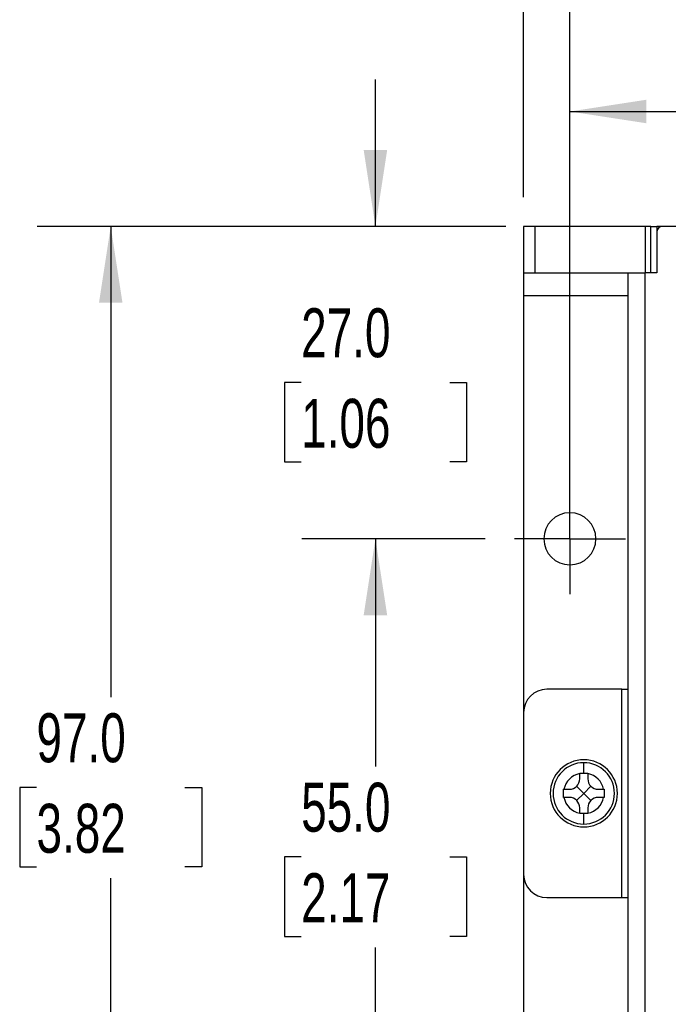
# Model space of a CAD drawing. Header units: millimetres. Extents: x 0 to 559, y 0 to 432.
# Tile 8 of 37: x 150 to 206, y 276 to 361. Entities that reach past the tile are written whole.
import ezdxf

# ---------------------------------------------------------------- set-up
doc = ezdxf.new("R2010")
doc.units = ezdxf.units.MM
doc.header["$LTSCALE"] = 2
doc.linetypes.add('CENTERX2', pattern=[20.32, 12.7, -2.54, 2.54, -2.54])
doc.layers.add('CENTER', color=40, linetype='CENTERX2')
doc.layers.add('DIMENSIONS', color=140, linetype='Continuous', lineweight=25)
doc.styles.add('SLDTEXTSTYLE0', font='TXT', dxfattribs={"width": 0.7})
doc.dimstyles.new('SLDDIMSTYLE0', dxfattribs={"dimtxt": 4.316016, "dimasz": 6.604, "dimexe": 0, "dimexo": 0.0625, "dimgap": 1.079004, "dimtad": 0, "dimtih": 1, "dimtoh": 1, "dimdec": 1, "dimrnd": 1e-09, "dimzin": 4, "dimdsep": 46, "dimtxsty": 'SLDTEXTSTYLE0', "dimsah": 1, "dimcen": 0.09, "dimadec": 0, "dimazin": 1, "dimtfac": 1, "dimtdec": 1, "dimtofl": 0, "dimtmove": 0, "dimatfit": 3, "dimfxl": 0, "dimfrac": 2, "dimtolj": 1, "dimtzin": 12, "dimarcsym": 0})
doc.dimstyles.new('SLDDIMSTYLE3', dxfattribs={"dimtxt": 4.316016, "dimasz": 6.604, "dimexe": 0, "dimexo": 0.0625, "dimgap": 1.079004, "dimtad": 0, "dimtih": 1, "dimtoh": 1, "dimdec": 1, "dimrnd": 1e-09, "dimzin": 4, "dimdsep": 46, "dimtxsty": 'SLDTEXTSTYLE0', "dimsah": 1, "dimcen": 0.09, "dimadec": 0, "dimazin": 1, "dimtfac": 1, "dimtdec": 1, "dimtmove": 0, "dimatfit": 0, "dimfxl": 0, "dimfrac": 2, "dimtolj": 1, "dimtzin": 12, "dimarcsym": 0})

# ---------------------------------------------------------------- blocks, each defined once
blk = doc.blocks.new('_D_10')
at = {"layer": 'DIMENSIONS'}
for p, q in [((191.762, 342.93), (151.296, 342.93)), ((157.646, 342.93), (157.646, 302.256)), ((151.234, 294.43), (149.784, 294.43)), ((149.784, 294.43), (149.784, 287.57)), ((164.059, 294.43), (165.508, 294.43)), ((165.508, 294.43), (165.508, 287.57)), ((149.784, 287.57), (151.234, 287.57)), ((165.508, 287.57), (164.059, 287.57)), ((157.646, 245.93), (157.646, 286.604)), ((191.762, 245.93), (151.296, 245.93))]:
    blk.add_line(p, q, dxfattribs=at)
for points in [[(157.646, 342.93), (156.63, 336.326), (158.662, 336.326)], [(157.646, 245.93), (158.662, 252.534), (156.63, 252.534)]]:
    blk.add_solid(points, dxfattribs=at)
at = {"layer": 'DIMENSIONS', "char_height": 4.2333, "attachment_point": 1, "style": 'SLDTEXTSTYLE0'}
for s, insert in [('97.0', (151.234, 300.853)), ('3.82', (151.234, 293.027))]:
    blk.add_mtext(s, dxfattribs=dict(at, insert=insert))
blk = doc.blocks.new('_D_11')
at = {"layer": 'DIMENSIONS'}
for p, q in [((189.972, 315.93), (174.157, 315.93)), ((180.507, 315.93), (180.507, 296.256)), ((174.094, 288.43), (172.645, 288.43)), ((172.645, 288.43), (172.645, 281.57)), ((186.92, 288.43), (188.369, 288.43)), ((188.369, 288.43), (188.369, 281.57)), ((172.645, 281.57), (174.094, 281.57)), ((188.369, 281.57), (186.92, 281.57)), ((180.507, 260.93), (180.507, 280.604)), ((189.972, 260.93), (174.157, 260.93))]:
    blk.add_line(p, q, dxfattribs=at)
for points in [[(180.507, 315.93), (179.491, 309.326), (181.523, 309.326)], [(180.507, 260.93), (181.523, 267.534), (179.491, 267.534)]]:
    blk.add_solid(points, dxfattribs=at)
at = {"layer": 'DIMENSIONS', "char_height": 4.2333, "attachment_point": 1, "style": 'SLDTEXTSTYLE0'}
for s, insert in [('55.0', (174.094, 294.853)), ('2.17', (174.094, 287.027))]:
    blk.add_mtext(s, dxfattribs=dict(at, insert=insert))
blk = doc.blocks.new('_D_12')
at = {"layer": 'DIMENSIONS'}
for p, q in [((180.507, 342.93), (180.507, 355.63)), ((191.762, 342.93), (174.157, 342.93)), ((174.094, 329.43), (172.645, 329.43)), ((172.645, 329.43), (172.645, 322.57)), ((186.92, 329.43), (188.369, 329.43)), ((188.369, 329.43), (188.369, 322.57)), ((172.645, 322.57), (174.094, 322.57)), ((188.369, 322.57), (186.92, 322.57)), ((189.972, 315.93), (174.157, 315.93)), ((180.507, 315.93), (180.507, 303.23))]:
    blk.add_line(p, q, dxfattribs=at)
for points in [[(180.507, 342.93), (181.523, 349.534), (179.491, 349.534)], [(180.507, 315.93), (179.491, 309.326), (181.523, 309.326)]]:
    blk.add_solid(points, dxfattribs=at)
at = {"layer": 'DIMENSIONS', "char_height": 4.2333, "attachment_point": 1, "style": 'SLDTEXTSTYLE0'}
for s, insert in [('27.0', (174.094, 335.853)), ('1.06', (174.094, 328.027))]:
    blk.add_mtext(s, dxfattribs=dict(at, insert=insert))
blk = doc.blocks.new('_D_13')
at = {"layer": 'DIMENSIONS'}
for p, q in [((193.302, 345.47), (193.302, 372.647)), ((197.302, 323.26), (197.302, 372.647)), ((193.302, 366.297), (180.602, 366.297)), ((197.302, 366.297), (210.186, 366.297)), ((216.034, 366.297), (214.585, 366.297)), ((214.585, 366.297), (214.585, 359.437)), ((228.86, 366.297), (230.309, 366.297)), ((230.309, 366.297), (230.309, 359.437)), ((214.585, 359.437), (216.034, 359.437)), ((230.309, 359.437), (228.86, 359.437))]:
    blk.add_line(p, q, dxfattribs=at)
for points in [[(193.302, 366.297), (186.698, 367.313), (186.698, 365.281)], [(197.302, 366.297), (203.906, 365.281), (203.906, 367.313)]]:
    blk.add_solid(points, dxfattribs=at)
at = {"layer": 'DIMENSIONS', "char_height": 4.2333, "attachment_point": 1, "style": 'SLDTEXTSTYLE0'}
for s, insert in [('4.0', (217.83, 372.72)), ('0.16', (216.034, 364.894))]:
    blk.add_mtext(s, dxfattribs=dict(at, insert=insert))
blk = doc.blocks.new('_D_15')
at = {"layer": 'DIMENSIONS'}
for p, q in [((197.302, 320.72), (197.302, 359.21)), ((329.302, 323.26), (329.302, 359.21)), ((197.302, 352.86), (251.041, 352.86)), ((256.889, 352.86), (255.44, 352.86)), ((255.44, 352.86), (255.44, 346)), ((269.714, 352.86), (271.164, 352.86)), ((271.164, 352.86), (271.164, 346)), ((329.302, 352.86), (275.563, 352.86)), ((255.44, 346), (256.889, 346)), ((271.164, 346), (269.714, 346))]:
    blk.add_line(p, q, dxfattribs=at)
for points in [[(197.302, 352.86), (203.906, 351.844), (203.906, 353.876)], [(329.302, 352.86), (322.698, 353.876), (322.698, 351.844)]]:
    blk.add_solid(points, dxfattribs=at)
at = {"layer": 'DIMENSIONS', "char_height": 4.2333, "attachment_point": 1, "style": 'SLDTEXTSTYLE0'}
for s, insert in [('132.0', (255.094, 359.283)), ('5.20', (256.889, 351.457))]:
    blk.add_mtext(s, dxfattribs=dict(at, insert=insert))
blk = doc.blocks.new('SW_CENTERMARKSYMBOL_2')
at = {"layer": 'CENTER', "color": 0}
for p, q in [((0, 2.54), (0, 4.79)), ((0, 0), (0, 2.54)), ((-2.54, 0), (-4.79, 0)), ((0, 0), (-2.54, 0)), ((0, 0), (0, -2.54)), ((0, 0), (2.54, 0)), ((2.54, 0), (4.79, 0)), ((0, -2.54), (0, -4.79))]:
    blk.add_line(p, q, dxfattribs=at)

msp = doc.modelspace()

# ---------------------------------------------------------------- linework, layer by layer
for p, q in [((193.302, 342.93), (193.302, 338.93)), ((194.302, 342.93), (193.302, 342.93)), ((194.302, 338.93), (194.302, 342.93)), ((203.802, 342.93), (194.302, 342.93)), ((203.802, 342.93), (203.802, 338.93)), ((204.302, 342.93), (203.802, 342.93)), ((204.302, 338.93), (204.302, 342.93)), ((204.302, 342.93), (204.802, 342.93)), ((204.802, 342.93), (204.802, 342.43)), ((205.302, 342.93), (204.802, 342.93)), ((204.802, 342.43), (204.802, 338.93)), ((321.302, 342.93), (205.302, 342.93)), ((193.302, 338.93), (194.302, 338.93)), ((193.302, 338.93), (193.302, 336.93)), ((194.302, 338.93), (203.802, 338.93)), ((202.302, 338.93), (202.302, 247.03)), ((203.802, 247.43), (203.802, 338.93)), ((204.802, 338.93), (203.802, 338.93)), ((193.302, 336.93), (193.302, 300.93)), ((202.302, 336.93), (193.302, 336.93)), ((201.802, 302.93), (195.302, 302.93)), ((201.802, 284.93), (201.802, 302.93)), ((201.802, 302.93), (202.302, 302.93)), ((193.302, 300.93), (193.302, 286.93)), ((198.502, 295.68), (198.502, 296.58)), ((198.152, 295.644), (198.152, 295.68)), ((198.152, 295.68), (198.502, 295.68)), ((198.152, 295.18), (198.152, 295.644)), ((198.502, 295.68), (198.852, 295.68)), ((198.852, 295.68), (198.852, 295.644)), ((198.852, 295.644), (198.852, 295.18)), ((198.502, 293.93), (197.888, 294.543)), ((199.115, 294.543), (198.502, 293.93)), ((196.752, 294.28), (196.787, 294.28)), ((196.752, 293.58), (196.752, 294.28)), ((196.787, 294.28), (197.252, 294.28)), ((198.502, 293.93), (197.888, 293.316)), ((198.502, 293.93), (199.115, 293.316)), ((199.752, 294.28), (200.216, 294.28)), ((200.216, 294.28), (200.252, 294.28)), ((200.252, 294.28), (200.252, 293.58)), ((196.787, 293.58), (196.752, 293.58)), ((197.252, 293.58), (196.787, 293.58)), ((200.216, 293.58), (199.752, 293.58)), ((200.252, 293.58), (200.216, 293.58)), ((198.152, 292.215), (198.152, 292.68)), ((198.152, 292.18), (198.152, 292.215)), ((198.502, 292.18), (198.152, 292.18)), ((198.502, 291.28), (198.502, 292.18)), ((198.852, 292.18), (198.502, 292.18)), ((198.852, 292.68), (198.852, 292.215)), ((198.852, 292.215), (198.852, 292.18)), ((193.302, 286.93), (193.302, 246.93)), ((195.302, 284.93), (201.802, 284.93)), ((201.802, 284.93), (202.302, 284.93))]:
    msp.add_line(p, q)
for centre, radius, start, end in [((205.302, 342.43), 0.5, 90, 180), ((197.302, 315.93), 2.25, 90, 270), ((197.302, 315.93), 2.25, 270, 90), ((195.302, 300.93), 2, 90, 180), ((198.502, 293.93), 2.9, 90, 270), ((198.502, 293.93), 2.65, 90, 270), ((198.502, 293.93), 2.9, 270, 90), ((198.502, 293.93), 2.65, 270, 90), ((198.502, 293.93), 1.75, 101.53696, 168.46304), ((198.502, 293.93), 1.75, 11.53696, 78.46304), ((197.252, 295.18), 0.9, 270, 0), ((199.752, 295.18), 0.9, 180, 270), ((198.502, 293.93), 1.75, 191.53696, 258.46304), ((197.252, 292.68), 0.9, 0, 90), ((199.752, 292.68), 0.9, 90, 180), ((198.502, 293.93), 1.75, 281.53696, 348.46304), ((195.302, 286.93), 2, 180, 270)]:
    msp.add_arc(centre, radius, start, end)

# ---------------------------------------------------------------- block references
at = {"layer": 'CENTER'}
msp.add_blockref('SW_CENTERMARKSYMBOL_2', (197.302, 315.93), dxfattribs=at)

# ---------------------------------------------------------------- dimensions: what is measured, and where the dimension line sits
at = {"layer": 'DIMENSIONS'}
for base, p1, p2, dimstyle, picture, middle in [((197.302, 366.297), (193.302, 342.93), (197.302, 320.72), 'SLDDIMSTYLE3', '_D_13', (222.447, 366.297)), ((197.302, 352.86), (329.302, 320.72), (197.302, 318.18), 'SLDDIMSTYLE0', '_D_15', (263.302, 352.86))]:
    dim = msp.add_linear_dim(base=base, p1=p1, p2=p2, dimstyle=dimstyle, dxfattribs=at)
    dim.commit()
    dim.dimension.update_dxf_attribs({"geometry": picture, "text_midpoint": middle, "dimtype": 160})
for base, p1, p2, dimstyle, picture, middle in [((180.507, 315.93), (194.302, 342.93), (192.512, 315.93), 'SLDDIMSTYLE3', '_D_12', (180.507, 329.43)), ((157.646, 245.93), (194.302, 342.93), (194.302, 245.93), 'SLDDIMSTYLE0', '_D_10', (157.646, 294.43)), ((180.507, 260.93), (192.512, 315.93), (192.512, 260.93), 'SLDDIMSTYLE0', '_D_11', (180.507, 288.43))]:
    dim = msp.add_linear_dim(base=base, p1=p1, p2=p2, angle=90, dimstyle=dimstyle, dxfattribs=at)
    dim.commit()
    dim.dimension.update_dxf_attribs({"geometry": picture, "text_midpoint": middle, "dimtype": 160})

doc.saveas('drawing.dxf')
